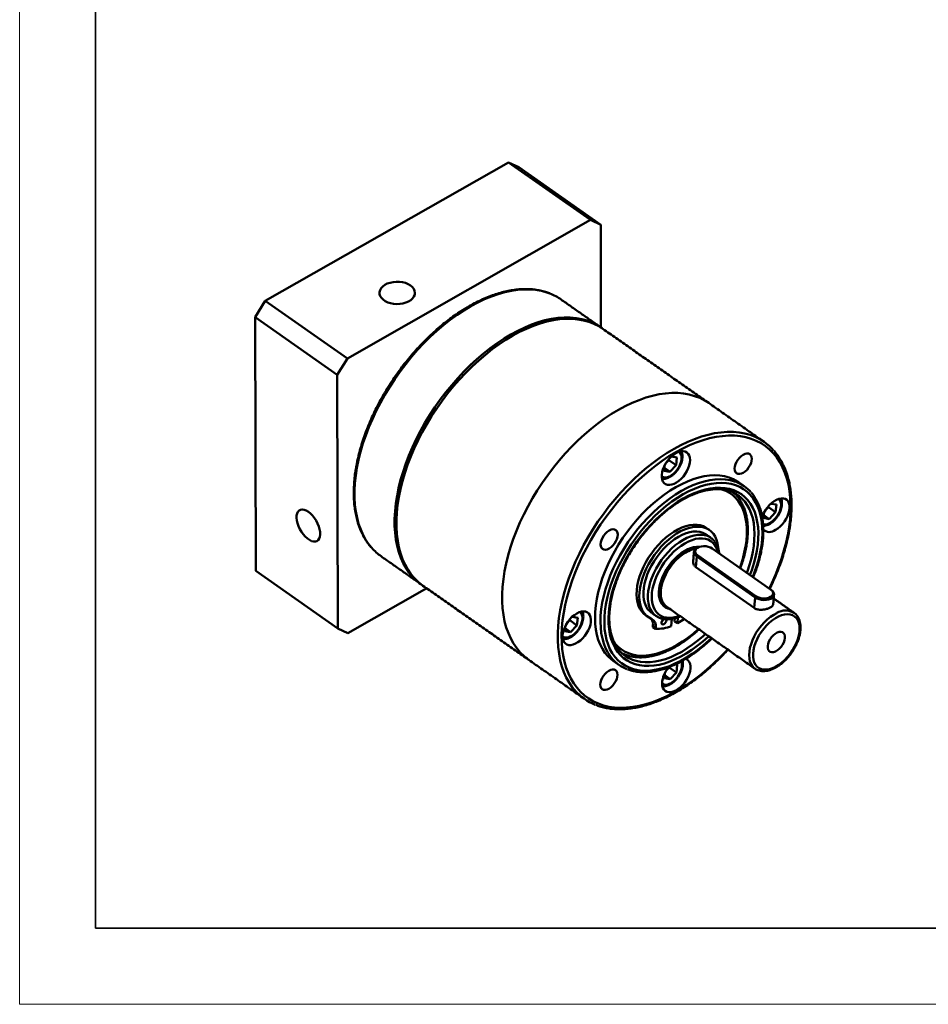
# Model space of a CAD drawing. Header units: millimetres. Extents: x 446 to 1941, y -1474 to 788.
# Tile 9 of 12: x 1053 to 1290, y -236 to 20. Entities that reach past the tile are written whole.
import ezdxf

# ---------------------------------------------------------------- set-up
doc = ezdxf.new("R2010")
doc.units = ezdxf.units.MM
doc.layers.add('ACAD0', color=7, linetype='Continuous', lineweight=0)
doc.layers.add('EB0', color=7, linetype='Continuous', lineweight=35)

# ---------------------------------------------------------------- blocks, each defined once
blk = doc.blocks.new('*X3')
at = {"layer": 'EB0', "color": 0, "linetype": 'Continuous', "lineweight": 18}
for p, q in [((-415.8, -294.03), (-415.8, 294.03)), ((415.8, -294.03), (-415.8, -294.03))]:
    blk.add_line(p, q, dxfattribs=at)
at = {"layer": 'EB0', "color": 0, "linetype": 'Continuous', "lineweight": 35}
for p, q in [((-396, 274.23), (-396, -274.23)), ((-396, -274.23), (396, -274.23))]:
    blk.add_line(p, q, dxfattribs=at)
blk = doc.blocks.new('*X29')
at = {"layer": 'ACAD0', "color": 7, "linetype": 'Continuous', "lineweight": 50}
for p, q in [((-69.12, 11.02), (-5.72, 47.09)), ((15.65, 32.1), (-5.72, 47.09)), ((-5.72, 47.09), (-3.07, 45.83)), ((-3.07, 45.83), (18.3, 30.85)), ((-47.74, -3.97), (15.65, 32.1)), ((18.3, 30.85), (15.65, 32.1)), ((18.3, 30.85), (18.36, 4.08)), ((-71.76, 6.76), (-69.12, 11.02)), ((-69.12, 11.02), (-47.74, -3.97)), ((-50.38, -8.23), (-71.76, 6.76)), ((-71.62, -59.35), (-71.76, 6.76)), ((-47.74, -3.97), (-50.38, -8.23)), ((-50.25, -74.33), (-50.38, -8.23)), ((36.05, -30.49), (35.28, -31.29)), ((36.07, -30.21), (36.05, -30.49)), ((36.05, -30.49), (37.95, -31.82)), ((36.7, -29.56), (38.13, -29.82)), ((38.13, -29.82), (37.95, -31.82)), ((34.79, -33.29), (34.91, -31.94)), ((36.28, -33.55), (34.79, -33.29)), ((34.86, -32.55), (36.28, -33.55)), ((37.95, -31.82), (36.28, -33.55)), ((61.99, -42.75), (61.22, -43.55)), ((62.01, -42.48), (61.99, -42.75)), ((61.99, -42.75), (63.89, -44.08)), ((62.64, -41.83), (64.07, -42.08)), ((64.07, -42.08), (63.89, -44.08)), ((60.74, -45.55), (60.85, -44.2)), ((62.22, -45.82), (60.74, -45.55)), ((60.8, -44.82), (62.22, -45.82)), ((63.89, -44.08), (62.22, -45.82)), ((62.55, -64.16), (47.35, -53.5)), ((43.09, -58.34), (43.33, -55.59)), ((43.33, -55.59), (43.56, -55.27)), ((58.53, -66.25), (43.33, -55.59)), ((43.56, -55.27), (58.76, -65.92)), ((58.29, -69), (43.09, -58.34)), ((-71.62, -59.35), (-50.25, -74.33)), ((-27.03, -63.88), (-47.6, -75.59)), ((58.29, -69), (58.53, -66.25)), ((58.76, -65.92), (58.53, -66.25)), ((62.55, -64.16), (62.74, -64.29)), ((35.26, -68.5), (35.45, -68.65)), ((10.87, -71.28), (12.29, -71.54)), ((12.29, -71.54), (12.11, -73.54)), ((32.83, -71.14), (32.7, -71.06)), ((37.55, -72.48), (37.63, -71.66)), ((38.27, -72.98), (38.4, -71.41)), ((-50.25, -74.33), (-47.6, -75.59)), ((8.96, -75.01), (9.08, -73.66)), ((9.02, -74.28), (10.45, -75.27)), ((10.21, -72.21), (9.44, -73.01)), ((10.24, -71.93), (10.21, -72.21)), ((10.21, -72.21), (12.11, -73.54)), ((12.11, -73.54), (10.45, -75.27)), ((31.88, -73.96), (31.91, -73.57)), ((32.59, -74.46), (31.88, -73.96)), ((32.62, -74.07), (31.91, -73.57)), ((32.59, -74.46), (32.62, -74.07)), ((36.86, -71.83), (36.69, -73.72)), ((38.27, -72.98), (37.55, -72.48)), ((10.45, -75.27), (8.96, -75.01)), ((36.16, -84.47), (35.39, -85.28)), ((36.17, -84.36), (36.16, -84.47)), ((36.16, -84.47), (38.06, -85.81)), ((37.69, -83.71), (38.23, -83.8)), ((38.23, -83.8), (38.06, -85.81)), ((34.9, -87.28), (35.02, -85.93)), ((34.97, -86.54), (36.39, -87.54)), ((38.06, -85.81), (36.39, -87.54)), ((58.49, -84.8), (58.43, -84.76)), ((36.39, -87.54), (34.9, -87.28))]:
    blk.add_line(p, q, dxfattribs=at)
for points in [[(-31.31, 15.04), (-31.91, 15.39), (-32.61, 15.67), (-33.38, 15.87), (-34.18, 15.98), (-35.01, 15.99), (-35.83, 15.91), (-36.61, 15.74), (-37.34, 15.49), (-37.98, 15.16), (-38.51, 14.76), (-38.93, 14.3), (-39.21, 13.81), (-39.34, 13.3), (-39.33, 12.77), (-39.17, 12.26), (-38.87, 11.77), (-38.44, 11.33), (-37.88, 10.94), (-37.23, 10.62), (-36.49, 10.38), (-35.7, 10.23), (-34.88, 10.17), (-34.05, 10.2), (-33.25, 10.32), (-32.49, 10.54), (-31.81, 10.83), (-31.22, 11.2), (-30.74, 11.63), (-30.39, 12.1), (-30.18, 12.61), (-30.12, 13.13), (-30.21, 13.65), (-30.44, 14.15), (-30.81, 14.62), (-31.31, 15.04)], [(-15.56, 9.6), (-13.76, 10.57), (-11.97, 11.42), (-10.19, 12.16), (-8.42, 12.77), (-6.69, 13.27), (-4.98, 13.64), (-3.31, 13.88), (-1.68, 14), (-0.1, 13.99), (1.42, 13.85), (2.89, 13.59), (4.29, 13.2), (5.06, 12.92)], [(-41.38, -53.35), (-42.07, -52.51), (-42.9, -51.3), (-43.63, -50), (-44.26, -48.59), (-44.79, -47.1), (-45.21, -45.51), (-45.54, -43.85), (-45.75, -42.1), (-45.86, -40.29), (-45.87, -38.41), (-45.76, -36.48), (-45.55, -34.49), (-45.24, -32.46), (-44.82, -30.4), (-44.3, -28.3), (-43.67, -26.19), (-42.95, -24.06), (-42.13, -21.92), (-41.22, -19.78), (-40.22, -17.65), (-39.13, -15.54), (-37.96, -13.45), (-36.7, -11.39), (-35.38, -9.36), (-33.98, -7.39), (-32.52, -5.46), (-31, -3.59), (-29.43, -1.79), (-27.8, -0.05), (-26.14, 1.6), (-24.43, 3.17), (-22.7, 4.65), (-20.93, 6.04), (-19.15, 7.33), (-17.36, 8.52), (-15.56, 9.6)], [(18.88, 3.71), (17.8, 4.4), (16.54, 5.03), (15.21, 5.54), (13.81, 5.93), (12.35, 6.19), (10.82, 6.33), (9.24, 6.34), (7.62, 6.22), (5.95, 5.98), (4.24, 5.61), (2.5, 5.11), (0.74, 4.5), (-1.04, 3.76), (-2.84, 2.91), (-4.64, 1.94), (-6.44, 0.86), (-8.23, -0.33), (-10.01, -1.62), (-11.77, -3.01), (-13.51, -4.49), (-15.21, -6.06), (-16.88, -7.71), (-18.5, -9.45), (-20.08, -11.25), (-21.6, -13.12), (-23.06, -15.05), (-24.45, -17.02), (-25.78, -19.05), (-27.03, -21.11), (-28.2, -23.2), (-29.29, -25.31), (-30.3, -27.44), (-31.21, -29.58), (-32.03, -31.72), (-32.75, -33.85), (-33.37, -35.96), (-33.89, -38.06), (-34.31, -40.12), (-34.63, -42.15), (-34.84, -44.14), (-34.94, -46.07), (-34.94, -47.95), (-34.83, -49.76), (-34.61, -51.51), (-34.29, -53.17), (-33.86, -54.76), (-33.33, -56.25), (-32.7, -57.66), (-31.97, -58.96), (-31.15, -60.17), (-30.23, -61.26), (-29.22, -62.25), (-28.12, -63.12), (-28.03, -63.19)], [(-5.11, 2.27), (-3.31, 3.24), (-1.52, 4.09), (0.26, 4.83), (2.03, 5.45), (3.76, 5.94), (5.47, 6.31), (7.14, 6.55), (8.77, 6.67), (10.35, 6.66), (11.87, 6.52), (13.34, 6.26), (14.74, 5.87), (15.51, 5.59)], [(-30.93, -60.68), (-31.62, -59.83), (-32.45, -58.63), (-33.18, -57.32), (-33.81, -55.92), (-34.34, -54.42), (-34.76, -52.84), (-35.09, -51.17), (-35.3, -49.43), (-35.41, -47.62), (-35.42, -45.74), (-35.31, -43.81), (-35.1, -41.82), (-34.79, -39.79), (-34.37, -37.73), (-33.85, -35.63), (-33.22, -33.51), (-32.5, -31.38), (-31.68, -29.25), (-30.77, -27.11), (-29.77, -24.98), (-28.68, -22.86), (-27.51, -20.77), (-26.25, -18.71), (-24.93, -16.69), (-23.53, -14.71), (-22.07, -12.79), (-20.55, -10.92), (-18.98, -9.11), (-17.35, -7.38), (-15.69, -5.73), (-13.98, -4.16), (-12.25, -2.67), (-10.48, -1.28), (-8.7, 0.01), (-6.91, 1.19), (-5.11, 2.27)], [(46.43, -15.6), (45.35, -14.92), (44.09, -14.29), (42.76, -13.78), (41.36, -13.39), (39.89, -13.13), (38.37, -12.99), (36.79, -12.98), (35.16, -13.1), (33.49, -13.34), (31.79, -13.71), (30.05, -14.2), (28.29, -14.82), (26.51, -15.55), (24.71, -16.41), (22.91, -17.38), (21.11, -18.46), (19.32, -19.64), (17.54, -20.93), (15.78, -22.32), (14.04, -23.8), (12.34, -25.38), (10.67, -27.03), (9.05, -28.76), (7.47, -30.57), (5.95, -32.44), (4.49, -34.36), (3.1, -36.34), (1.77, -38.36), (0.52, -40.42), (-0.65, -42.51), (-1.74, -44.63), (-2.75, -46.76), (-3.66, -48.89), (-4.48, -51.03), (-5.2, -53.16), (-5.82, -55.28), (-6.35, -57.37), (-6.76, -59.44), (-7.08, -61.47), (-7.29, -63.45), (-7.39, -65.39), (-7.39, -67.27), (-7.28, -69.08), (-7.06, -70.82), (-6.74, -72.49), (-6.31, -74.07), (-5.78, -75.57), (-5.15, -76.97), (-4.42, -78.28), (-3.6, -79.48), (-2.68, -80.58), (-1.67, -81.56), (-0.57, -82.43), (-0.48, -82.5)], [(46.43, -15.6), (45.35, -14.92), (44.09, -14.29), (42.76, -13.78), (41.36, -13.39), (39.89, -13.13), (38.37, -12.99), (36.79, -12.98), (35.16, -13.1), (33.49, -13.34), (31.79, -13.71), (30.05, -14.2), (28.29, -14.82), (26.51, -15.55), (24.71, -16.41), (22.91, -17.38)], [(22.91, -17.38), (21.11, -18.46), (19.32, -19.64), (17.54, -20.93), (15.78, -22.32), (14.04, -23.8), (12.34, -25.38), (10.67, -27.03), (9.05, -28.76), (7.47, -30.57), (5.95, -32.44), (4.49, -34.36), (3.1, -36.34), (1.77, -38.36), (0.52, -40.42), (-0.65, -42.51), (-1.74, -44.63), (-2.75, -46.76), (-3.66, -48.89), (-4.48, -51.03), (-5.2, -53.16), (-5.82, -55.28), (-6.35, -57.37), (-6.76, -59.44), (-7.08, -61.47), (-7.29, -63.45), (-7.39, -65.39), (-7.39, -67.27), (-7.28, -69.08), (-7.06, -70.82), (-6.74, -72.49), (-6.31, -74.07), (-5.78, -75.57), (-5.15, -76.97), (-4.42, -78.28), (-3.6, -79.48), (-2.68, -80.58), (-1.67, -81.56), (-0.57, -82.43), (-0.48, -82.5)], [(57.9, -24.17), (57.25, -23.93), (55.85, -23.55), (54.38, -23.28), (52.86, -23.15), (51.28, -23.14), (49.65, -23.26), (47.98, -23.5), (46.28, -23.87), (44.54, -24.36), (42.78, -24.98), (40.99, -25.71), (39.2, -26.57), (37.4, -27.53)], [(62.21, -63.92), (62.88, -62.52), (63.82, -60.4), (64.66, -58.28), (65.41, -56.16), (66.06, -54.06), (66.61, -51.97), (67.05, -49.91), (67.4, -47.89), (67.63, -45.91), (67.76, -43.98), (67.78, -42.1), (67.7, -40.28), (67.51, -38.54), (67.21, -36.87), (66.81, -35.28), (66.31, -33.78), (65.7, -32.36), (65, -31.05), (64.2, -29.84), (63.3, -28.74), (62.31, -27.74), (61.24, -26.86), (60.08, -26.1), (58.84, -25.45), (57.53, -24.93), (56.15, -24.53), (54.7, -24.26), (53.2, -24.11), (51.63, -24.09), (50.02, -24.2), (48.37, -24.44), (46.68, -24.8), (44.96, -25.28), (43.21, -25.89), (41.44, -26.61), (39.66, -27.46), (37.88, -28.42)], [(37.4, -27.53), (35.6, -28.61), (33.81, -29.8), (32.03, -31.09), (30.27, -32.48), (28.53, -33.96), (26.83, -35.53), (25.16, -37.19), (23.54, -38.92), (21.96, -40.72), (20.44, -42.59), (18.98, -44.52), (17.58, -46.5), (16.26, -48.52), (15.01, -50.58), (13.83, -52.67), (12.74, -54.79), (11.74, -56.92), (10.83, -59.05), (10.01, -61.19), (9.29, -63.32), (8.66, -65.44), (8.14, -67.53), (7.72, -69.6), (7.41, -71.63), (7.2, -73.61), (7.1, -75.55), (7.1, -77.42), (7.21, -79.24), (7.43, -80.98), (7.75, -82.65), (8.18, -84.23), (8.7, -85.73), (9.33, -87.13), (10.06, -88.44), (10.89, -89.64), (11.47, -90.36)], [(41.58, -30.45), (41.53, -29.82), (41.37, -29.28), (41.11, -28.83), (40.76, -28.49), (40.32, -28.27), (39.82, -28.16), (39.26, -28.19), (38.66, -28.34), (38.03, -28.61), (37.41, -28.99), (36.79, -29.48), (36.21, -30.05), (35.68, -30.7), (35.21, -31.4), (34.82, -32.13), (34.51, -32.88), (34.3, -33.61), (34.2, -34.32), (34.2, -34.97), (34.31, -35.56), (34.52, -36.06), (34.82, -36.45), (35.22, -36.74), (35.69, -36.9), (36.23, -36.94), (36.81, -36.85), (37.42, -36.64), (38.05, -36.31), (38.67, -35.88), (39.27, -35.34), (39.83, -34.73), (40.33, -34.05), (40.77, -33.34), (41.12, -32.59), (41.37, -31.85), (41.53, -31.13), (41.58, -30.45)], [(37.88, -28.42), (36.09, -29.49), (34.31, -30.67), (32.55, -31.95), (30.8, -33.33), (29.08, -34.81), (27.39, -36.37), (25.74, -38.02), (24.13, -39.74), (22.57, -41.53), (21.07, -43.39), (19.63, -45.31), (18.25, -47.28), (16.95, -49.29), (15.71, -51.34), (14.56, -53.41), (13.49, -55.51), (12.51, -57.63), (11.62, -59.75), (10.83, -61.87), (10.13, -63.98), (9.53, -66.08), (9.03, -68.15), (8.64, -70.19), (8.35, -72.19), (8.17, -74.15), (8.09, -76.06), (8.12, -77.91), (8.26, -79.69), (8.5, -81.4), (8.85, -83.03), (9.3, -84.57), (9.86, -86.03), (10.51, -87.39), (11.27, -88.66), (12.12, -89.81), (13.06, -90.86), (14.09, -91.8), (15.21, -92.62), (16.4, -93.33), (17.68, -93.91), (19.03, -94.37), (20.44, -94.71), (21.92, -94.92), (23.46, -95), (25.04, -94.96), (26.68, -94.79), (28.35, -94.49), (30.06, -94.07), (31.79, -93.52), (33.55, -92.85), (35.32, -92.07), (37.11, -91.16), (38.89, -90.15), (40.68, -89.02), (42.45, -87.79), (44.2, -86.46), (45.94, -85.03), (47.64, -83.51), (49.32, -81.91), (50.95, -80.22), (51.34, -79.79)], [(36.18, -34.73), (36.75, -34.41), (37.31, -33.97), (37.83, -33.45), (38.31, -32.85), (38.71, -32.2), (39.02, -31.52), (39.24, -30.85), (39.35, -30.2), (39.35, -29.61), (39.24, -29.09), (39.02, -28.67), (38.7, -28.35), (38.67, -28.33)], [(55.44, -29.07), (54.94, -29.41), (54.46, -29.86), (54.04, -30.38), (53.68, -30.95), (53.42, -31.55), (53.25, -32.13), (53.2, -32.69), (53.25, -33.18), (53.42, -33.58), (53.69, -33.87), (54.05, -34.04), (54.47, -34.07), (54.95, -33.98), (55.45, -33.75), (55.95, -33.41), (56.42, -32.97), (56.85, -32.44), (57.2, -31.87), (57.47, -31.28), (57.63, -30.69), (57.69, -30.13), (57.63, -29.64), (57.46, -29.24), (57.19, -28.95), (56.84, -28.78), (56.41, -28.75), (55.94, -28.84), (55.44, -29.07)], [(54.25, -36.28), (53.88, -36.03), (52.85, -35.46), (51.74, -35.02), (50.57, -34.7), (49.33, -34.51), (48.03, -34.44), (46.68, -34.51), (45.28, -34.7), (43.85, -35.01), (42.39, -35.46), (40.9, -36.02), (39.4, -36.71), (37.89, -37.51)], [(53.6, -36.17), (53.17, -36.02), (51.99, -35.7), (50.75, -35.51), (49.45, -35.44), (48.1, -35.5), (46.71, -35.7), (45.28, -36.01), (43.81, -36.46), (42.33, -37.02), (40.83, -37.71), (39.32, -38.51)], [(37.89, -37.51), (36.39, -38.42), (34.89, -39.44), (33.4, -40.57), (31.94, -41.79), (30.51, -43.1), (29.12, -44.49), (27.77, -45.97), (26.48, -47.51), (25.24, -49.11), (24.07, -50.76), (22.96, -52.46), (21.94, -54.2), (20.99, -55.96), (20.14, -57.74), (19.37, -59.54), (18.7, -61.33), (18.12, -63.11), (17.65, -64.87), (17.28, -66.61), (17.01, -68.31), (16.86, -69.96), (16.81, -71.57), (16.86, -73.11), (17.03, -74.58), (17.3, -75.98), (17.67, -77.29), (18.15, -78.51), (18.73, -79.63), (19.41, -80.66), (20.18, -81.57), (21.05, -82.37), (21.62, -82.81)], [(57.93, -60.92), (58.4, -59.7), (59, -57.94), (59.49, -56.19), (59.89, -54.47), (60.18, -52.79), (60.36, -51.14), (60.44, -49.54), (60.41, -48.01), (60.27, -46.54), (60.03, -45.15), (59.68, -43.83), (59.23, -42.61), (58.67, -41.48), (58.02, -40.46), (57.28, -39.54), (56.44, -38.73), (55.51, -38.03), (54.51, -37.46), (53.43, -37.01), (52.27, -36.68), (51.06, -36.48), (49.78, -36.4), (48.45, -36.46), (47.08, -36.64), (45.67, -36.94), (44.23, -37.37), (42.76, -37.93), (41.28, -38.6), (39.8, -39.39)], [(57.2, -60.41), (57.66, -59.15), (58.21, -57.45), (58.65, -55.76), (58.99, -54.1), (59.23, -52.48), (59.36, -50.9), (59.38, -49.38), (59.3, -47.92), (59.11, -46.53), (58.82, -45.23), (58.42, -44), (57.92, -42.87), (57.32, -41.84), (56.62, -40.91), (55.84, -40.09), (54.97, -39.38), (54.01, -38.79), (52.98, -38.32), (51.87, -37.98), (50.7, -37.75), (49.47, -37.66), (48.19, -37.69), (46.86, -37.85), (45.5, -38.14), (44.1, -38.55), (42.68, -39.08), (41.24, -39.73), (39.8, -40.49)], [(54.53, -58.54), (54.79, -57.81), (55.31, -56.17), (55.72, -54.54), (56.04, -52.94), (56.25, -51.38), (56.36, -49.87), (56.36, -48.41), (56.26, -47.02), (56.05, -45.69), (55.74, -44.45), (55.33, -43.29), (54.82, -42.23), (54.21, -41.26), (53.5, -40.4), (52.71, -39.65), (51.83, -39.02), (50.88, -38.5), (49.85, -38.1), (49.6, -38.03)], [(39.32, -38.51), (37.81, -39.42), (36.31, -40.44), (34.83, -41.57), (33.37, -42.79), (31.94, -44.1), (30.54, -45.49), (29.2, -46.96), (27.9, -48.51), (26.66, -50.11), (25.49, -51.76), (24.39, -53.46), (23.36, -55.2), (22.42, -56.96), (21.56, -58.74), (20.79, -60.53), (20.12, -62.33), (19.55, -64.11), (19.07, -65.87), (18.7, -67.61), (18.44, -69.31), (18.28, -70.96), (18.23, -72.57), (18.29, -74.11), (18.45, -75.58), (18.72, -76.98), (19.1, -78.29), (19.58, -79.51), (20.16, -80.63), (20.84, -81.66), (21.29, -82.22)], [(39.8, -39.39), (38.31, -40.29), (36.83, -41.3), (35.37, -42.41), (33.93, -43.62), (32.52, -44.92), (31.15, -46.3), (29.82, -47.76), (28.55, -49.28), (27.33, -50.87), (26.19, -52.5), (25.11, -54.19), (24.11, -55.9), (23.19, -57.64), (22.35, -59.4), (21.61, -61.17), (20.97, -62.93), (20.42, -64.69), (19.97, -66.42), (19.63, -68.13), (19.39, -69.8), (19.26, -71.42), (19.24, -72.98), (19.32, -74.49), (19.51, -75.92), (19.81, -77.27), (20.21, -78.54), (20.71, -79.72), (21.32, -80.8), (22.02, -81.77), (22.81, -82.64), (23.69, -83.39), (24.65, -84.02), (25.7, -84.54), (26.82, -84.93), (28, -85.19), (29.25, -85.33), (30.55, -85.34), (31.91, -85.22), (33.3, -84.98), (34.73, -84.61), (36.18, -84.12), (37.65, -83.5), (39.14, -82.77), (40.62, -81.92), (42.11, -80.97), (43.58, -79.91), (45.03, -78.75), (46.46, -77.49), (47.15, -76.85)], [(39.8, -40.49), (38.35, -41.37), (36.92, -42.35), (35.5, -43.44), (34.1, -44.62), (32.74, -45.89), (31.41, -47.24), (30.13, -48.66), (28.91, -50.15), (27.74, -51.7), (26.64, -53.31), (25.61, -54.95), (24.66, -56.62), (23.79, -58.32), (23.01, -60.03), (22.32, -61.75), (21.73, -63.46), (21.23, -65.15), (20.84, -66.83), (20.55, -68.47), (20.37, -70.07), (20.29, -71.62), (20.32, -73.11), (20.46, -74.53), (20.7, -75.88), (21.05, -77.15), (21.5, -78.33), (22.05, -79.41), (22.69, -80.4), (23.43, -81.27), (24.26, -82.03), (25.18, -82.68), (26.17, -83.21), (27.24, -83.62), (28.38, -83.9), (29.58, -84.06), (30.84, -84.09), (32.14, -84), (33.49, -83.77), (34.88, -83.43), (36.29, -82.96), (37.72, -82.37), (39.16, -81.66), (40.6, -80.84), (42.04, -79.9), (43.47, -78.87), (44.88, -77.74), (46.26, -76.51), (46.43, -76.35)], [(53.02, -38.99), (53.36, -39.32), (53.54, -39.51)], [(56.36, -59.82), (56.52, -59.4), (57.08, -57.72), (57.55, -56.05), (57.91, -54.41), (58.18, -52.8), (58.33, -51.24), (58.38, -49.72), (58.33, -48.27), (58.16, -46.89), (57.9, -45.58), (57.53, -44.36), (57.05, -43.23), (56.48, -42.19), (55.82, -41.26), (55.46, -40.85)], [(63.83, -48.67), (64.46, -48.26), (65.07, -47.75), (65.64, -47.16), (66.16, -46.5), (66.61, -45.79), (66.98, -45.05), (67.26, -44.3), (67.44, -43.57), (67.52, -42.88), (67.49, -42.24), (67.36, -41.68), (67.13, -41.2), (66.8, -40.83), (66.38, -40.58), (65.89, -40.44), (65.34, -40.44), (64.75, -40.55), (64.13, -40.8), (63.5, -41.15), (62.89, -41.62), (62.3, -42.17), (61.75, -42.8), (61.26, -43.49), (60.85, -44.22), (60.52, -44.96), (60.36, -45.42)], [(62.12, -47), (62.69, -46.67), (63.25, -46.24), (63.78, -45.71), (64.25, -45.11), (64.65, -44.46), (64.97, -43.79), (65.18, -43.12), (65.29, -42.47), (65.29, -41.88), (65.18, -41.36), (64.96, -40.93), (64.64, -40.62), (64.61, -40.6)], [(-57.9, -43.94), (-58.45, -43.61), (-58.98, -43.41), (-59.48, -43.34), (-59.93, -43.4), (-60.31, -43.6), (-60.61, -43.92), (-60.83, -44.36), (-60.95, -44.9), (-60.98, -45.52), (-60.9, -46.21), (-60.73, -46.94), (-60.46, -47.69), (-60.12, -48.43), (-59.7, -49.15), (-59.23, -49.81), (-58.71, -50.4), (-58.16, -50.89), (-57.61, -51.28), (-57.06, -51.55), (-56.55, -51.69), (-56.07, -51.69), (-55.66, -51.56), (-55.31, -51.3), (-55.05, -50.92), (-54.88, -50.43), (-54.81, -49.84), (-54.83, -49.19), (-54.96, -48.47), (-55.18, -47.73), (-55.48, -46.98), (-55.87, -46.25), (-56.31, -45.56), (-56.81, -44.93), (-57.35, -44.38), (-57.9, -43.94)], [(20.49, -48.82), (19.99, -49.16), (19.51, -49.61), (19.09, -50.13), (18.73, -50.7), (18.46, -51.3), (18.3, -51.89), (18.24, -52.44), (18.3, -52.93), (18.47, -53.33), (18.74, -53.62), (19.09, -53.79), (19.52, -53.82), (19.99, -53.73), (20.49, -53.5), (20.99, -53.16), (21.47, -52.72), (21.89, -52.19), (22.25, -51.62), (22.52, -51.03), (22.68, -50.44), (22.74, -49.88), (22.68, -49.39), (22.51, -48.99), (22.24, -48.7), (21.89, -48.53), (21.46, -48.5), (20.99, -48.59), (20.49, -48.82)], [(29.98, -70.89), (29.54, -70.53), (28.98, -69.93), (28.51, -69.22), (28.14, -68.41), (27.87, -67.51), (27.7, -66.53), (27.64, -65.47), (27.68, -64.36), (27.83, -63.19), (28.08, -61.99), (28.44, -60.76), (28.89, -59.52), (29.44, -58.28), (30.08, -57.05), (30.79, -55.85), (31.58, -54.69), (32.43, -53.57), (33.35, -52.52), (34.3, -51.54), (35.3, -50.64), (36.32, -49.84), (37.36, -49.13), (38.41, -48.53), (39.45, -48.05), (40.48, -47.68), (41.48, -47.44), (42.44, -47.32), (43.35, -47.33), (44.22, -47.46), (45.01, -47.72), (45.73, -48.1), (45.89, -48.2)], [(31.63, -71.89), (30.9, -71.52), (30.25, -71.03), (29.69, -70.43), (29.22, -69.72), (28.85, -68.91), (28.58, -68.01), (28.41, -67.03), (28.35, -65.97), (28.39, -64.86), (28.54, -63.69), (28.8, -62.49), (29.15, -61.26), (29.61, -60.02), (30.15, -58.78), (30.79, -57.55), (31.5, -56.35), (32.29, -55.19), (33.15, -54.07), (34.06, -53.02), (35.02, -52.04), (36.01, -51.14), (37.04, -50.34), (38.08, -49.63), (39.12, -49.03), (40.16, -48.55), (41.19, -48.18), (42.19, -47.94), (43.15, -47.82), (44.07, -47.83), (44.93, -47.96), (45.72, -48.22), (46.45, -48.59), (47.09, -49.09), (47.65, -49.7), (48.11, -50.42), (48.47, -51.23), (48.74, -52.14), (48.9, -53.13), (48.92, -53.37)], [(39.54, -49.93), (38.54, -50.45), (37.54, -51.09), (36.56, -51.83), (35.6, -52.67), (34.67, -53.59), (33.79, -54.59), (32.97, -55.65), (32.21, -56.76), (31.53, -57.92), (30.94, -59.09), (30.43, -60.28), (30.02, -61.47), (29.71, -62.64), (29.51, -63.77), (29.41, -64.87), (29.42, -65.91), (29.54, -66.88), (29.77, -67.77), (30.1, -68.57), (30.53, -69.27), (31.06, -69.86), (31.51, -70.22)], [(32.7, -71.06), (32.25, -70.69), (31.72, -70.1), (31.29, -69.4), (30.96, -68.6), (30.73, -67.71), (30.61, -66.74), (30.6, -65.7), (30.7, -64.61), (30.9, -63.47), (31.21, -62.3), (31.62, -61.11), (32.13, -59.93), (32.72, -58.75), (33.4, -57.6), (34.16, -56.48), (34.98, -55.42), (35.86, -54.42), (36.78, -53.5), (37.74, -52.66), (38.73, -51.92), (39.73, -51.29), (40.73, -50.76)], [(45.79, -49.86), (45.63, -49.76), (44.93, -49.4), (44.16, -49.17), (43.32, -49.07), (42.43, -49.09), (41.5, -49.25), (40.53, -49.53), (39.54, -49.93)], [(40.73, -50.76), (41.72, -50.36), (42.69, -50.08), (43.62, -49.93), (44.51, -49.9), (45.35, -50), (46.12, -50.23), (46.81, -50.59), (46.96, -50.69)], [(48.86, -54.56), (48.73, -54.08), (48.43, -53.3), (48.04, -52.61), (47.55, -52.03), (46.97, -51.56), (46.31, -51.2), (45.57, -50.97), (44.78, -50.86), (43.93, -50.88), (43.03, -51.02), (42.1, -51.29), (41.15, -51.68)], [(41.15, -51.68), (40.19, -52.18), (39.24, -52.79), (38.29, -53.5), (37.37, -54.31), (36.49, -55.2), (35.65, -56.17), (34.87, -57.19), (34.15, -58.27), (33.51, -59.38), (32.95, -60.51), (32.48, -61.65), (32.11, -62.79), (31.83, -63.9), (31.66, -64.99), (31.6, -66.02), (31.64, -67), (31.78, -67.91), (32.03, -68.74), (32.38, -69.48), (32.82, -70.11), (33.36, -70.64), (33.98, -71.05), (34.68, -71.35), (35.44, -71.52), (36.27, -71.56), (37.14, -71.48), (38.06, -71.28), (38.83, -71.02)], [(36.41, -69.32), (35.76, -69.16), (35.15, -68.86), (34.62, -68.45), (34.19, -67.92), (33.85, -67.29), (33.61, -66.56), (33.47, -65.74), (33.45, -64.86), (33.53, -63.91), (33.72, -62.93), (34.02, -61.92), (34.41, -60.89), (34.9, -59.87), (35.47, -58.87), (36.12, -57.91), (36.83, -57), (37.6, -56.16), (38.41, -55.4), (39.25, -54.73), (40.11, -54.16), (40.98, -53.7)], [(43.33, -55.59), (42.96, -55.27), (42.71, -54.92), (42.6, -54.55), (42.64, -54.18), (42.81, -53.84), (43.11, -53.53), (43.53, -53.28), (43.53, -53.28)], [(47.35, -53.5), (46.88, -53.24), (46.34, -53.05), (45.74, -52.93), (45.12, -52.9), (44.53, -52.95), (43.98, -53.09), (43.53, -53.3), (43.18, -53.58), (42.97, -53.9), (42.9, -54.25), (42.98, -54.61), (43.21, -54.95), (43.56, -55.27)], [(41.19, -54.15), (40.34, -54.6), (39.5, -55.17), (38.67, -55.83), (37.88, -56.58), (37.13, -57.42), (36.44, -58.32), (35.81, -59.27), (35.26, -60.25), (34.8, -61.25), (34.43, -62.26), (34.16, -63.24), (34, -64.2), (33.95, -65.12), (34, -65.97), (34.16, -66.74), (34.43, -67.43), (34.79, -68.02), (35.26, -68.5), (35.26, -68.5)], [(62.74, -64.29), (63.11, -64.61), (63.35, -64.97), (63.46, -65.34), (63.43, -65.7), (63.26, -66.05), (62.95, -66.35), (62.53, -66.6), (62.02, -66.79), (61.43, -66.9), (60.81, -66.92), (60.17, -66.87), (59.56, -66.73), (59.01, -66.52), (58.53, -66.25)], [(58.76, -65.92), (59.23, -66.18), (59.77, -66.38), (60.37, -66.5), (60.99, -66.53), (61.58, -66.47), (62.12, -66.34), (62.58, -66.13), (62.92, -65.85), (63.14, -65.53), (63.2, -65.18), (63.12, -64.82), (62.9, -64.47), (62.55, -64.16)], [(12.04, -70.42), (11.42, -70.83), (10.81, -71.34), (10.24, -71.93), (9.72, -72.59), (9.27, -73.3), (8.9, -74.04), (8.62, -74.79), (8.43, -75.52), (8.35, -76.21), (8.38, -76.85), (8.52, -77.41), (8.75, -77.89), (9.08, -78.26), (9.5, -78.51), (9.99, -78.65), (10.53, -78.65), (11.13, -78.53), (11.74, -78.29), (12.37, -77.94), (12.99, -77.47), (13.58, -76.92), (14.13, -76.29), (14.61, -75.6), (15.03, -74.87), (15.36, -74.13), (15.59, -73.39), (15.72, -72.67), (15.74, -72.01), (15.66, -71.4), (15.48, -70.88), (15.2, -70.46), (14.82, -70.14), (14.37, -69.95), (13.85, -69.88), (13.27, -69.93), (12.67, -70.12), (12.04, -70.42)], [(10.34, -76.45), (10.91, -76.13), (11.47, -75.69), (12, -75.17), (12.47, -74.57), (12.87, -73.92), (13.19, -73.24), (13.41, -72.57), (13.52, -71.93), (13.52, -71.33), (13.4, -70.81), (13.19, -70.39), (12.87, -70.07), (12.84, -70.05)], [(58.43, -84.76), (58.29, -84.65), (57.83, -84.17), (57.47, -83.58), (57.2, -82.9), (57.04, -82.12), (56.98, -81.27), (57.04, -80.36), (57.2, -79.4), (57.47, -78.41), (57.83, -77.4), (58.3, -76.4), (58.85, -75.42), (59.47, -74.47), (60.17, -73.57), (60.92, -72.74), (61.71, -71.98), (62.54, -71.32), (63.38, -70.76), (64.22, -70.31)], [(64.65, -71.22), (63.84, -71.65), (63.03, -72.2), (62.24, -72.84), (61.49, -73.58), (60.77, -74.39), (60.12, -75.27), (59.54, -76.19), (59.04, -77.14), (58.63, -78.1), (58.32, -79.06), (58.1, -80), (58, -80.9), (58, -81.74), (58.11, -82.52), (58.33, -83.21), (58.65, -83.81), (59.07, -84.3), (59.57, -84.68), (60.16, -84.93), (60.81, -85.06), (61.53, -85.06), (62.28, -84.93), (63.07, -84.68), (63.88, -84.3), (64.69, -83.81), (65.49, -83.22), (66.27, -82.52), (67, -81.75), (67.68, -80.9), (68.3, -80), (68.84, -79.06), (69.3, -78.1), (69.67, -77.14), (69.93, -76.19), (70.09, -75.27), (70.14, -74.4), (70.08, -73.58), (69.92, -72.85), (69.65, -72.2), (69.28, -71.65), (68.82, -71.22), (68.27, -70.9), (67.65, -70.71), (66.96, -70.64), (66.23, -70.71), (65.45, -70.9), (64.65, -71.22)], [(35.44, -72.19), (35.36, -72.49), (35.2, -72.79), (34.97, -73.04), (34.72, -73.21), (34.47, -73.28), (34.27, -73.22), (34.15, -73.05), (34.12, -72.8), (34.2, -72.5), (34.36, -72.2), (34.59, -71.94), (34.71, -71.85)], [(35.41, -71.92), (35.41, -71.93), (35.44, -72.19)], [(21.68, -77.84), (22.01, -78.27), (22.76, -79.07), (23.59, -79.77), (24.51, -80.35), (25.5, -80.8), (26.57, -81.14), (27.7, -81.36), (28.89, -81.44), (30.13, -81.41), (31.42, -81.24), (32.74, -80.96), (34.09, -80.55), (35.47, -80.02), (36.86, -79.37), (38.25, -78.61), (39.64, -77.74), (41.03, -76.77), (42.39, -75.7), (43.73, -74.53), (43.78, -74.49)], [(26.54, -82.48), (27.54, -82.8), (28.68, -83.03), (29.89, -83.13), (31.15, -83.11), (32.45, -82.96), (33.79, -82.68), (35.17, -82.29), (36.57, -81.77), (37.98, -81.13), (39.4, -80.38), (40.82, -79.51), (42.24, -78.54), (43.63, -77.47), (45.01, -76.31), (45.6, -75.76)], [(64.28, -75.41), (63.78, -75.7), (63.29, -76.1), (62.84, -76.59), (62.45, -77.14), (62.14, -77.73), (61.93, -78.33), (61.83, -78.9), (61.84, -79.42), (61.96, -79.86), (62.18, -80.21), (62.5, -80.43), (62.9, -80.53), (63.35, -80.49), (63.85, -80.32), (64.35, -80.02), (64.84, -79.62), (65.29, -79.13), (65.68, -78.58), (65.98, -77.99), (66.19, -77.39), (66.3, -76.82), (66.29, -76.3), (66.17, -75.86), (65.95, -75.52), (65.63, -75.29), (65.23, -75.2), (64.77, -75.24), (64.28, -75.41)], [(24.34, -81.01), (24.18, -80.94), (23.75, -80.73)], [(34.29, -88.64), (34.35, -89.26), (34.51, -89.81), (34.77, -90.26), (35.12, -90.6), (35.55, -90.82), (36.06, -90.93), (36.62, -90.9), (37.22, -90.75), (37.84, -90.48), (38.47, -90.1), (39.08, -89.61), (39.66, -89.04), (40.2, -88.39), (40.67, -87.69), (41.06, -86.96), (41.36, -86.21), (41.57, -85.47), (41.68, -84.77), (41.68, -84.12), (41.57, -83.53), (41.36, -83.03), (41.05, -82.64), (40.66, -82.35), (40.39, -82.24)], [(36.29, -88.72), (36.86, -88.39), (37.41, -87.96), (37.94, -87.43), (38.41, -86.83), (38.82, -86.19), (39.13, -85.51), (39.35, -84.84), (39.46, -84.19), (39.46, -83.6), (39.35, -83.08), (39.27, -82.89)], [(20.43, -85.34), (19.93, -85.68), (19.46, -86.12), (19.03, -86.64), (18.68, -87.22), (18.41, -87.81), (18.24, -88.4), (18.19, -88.96), (18.25, -89.44), (18.41, -89.85), (18.68, -90.14), (19.04, -90.31), (19.46, -90.34), (19.94, -90.25), (20.44, -90.02), (20.94, -89.68), (21.41, -89.23), (21.84, -88.71), (22.19, -88.14), (22.46, -87.54), (22.62, -86.95), (22.68, -86.4), (22.62, -85.91), (22.46, -85.51), (22.19, -85.22), (21.83, -85.05), (21.4, -85.01), (20.93, -85.11), (20.43, -85.34)]]:
    blk.add_lwpolyline(points, dxfattribs=at)
for centre, radius, start, end in [((0, 0), 13.88, 55.0294, 68.6143), ((10.48, -7.27), 13.82, 53.7927, 68.6408), ((52.99, -37.07), 13.81, 41.3998, 69.142), ((32.57, -28.83), 3.66, 317.8021, 332.1256), ((35.18, -33.1), 1.91, 238.6285, 301.3901), ((50.16, -45.14), 9.6, 40.77, 69.009), ((49.08, -46.68), 8.64, 42.4496, 68.3712), ((58.51, -41.09), 3.66, 317.8019, 332.1258), ((61.05, -44.97), 2.29, 258.757, 297.9341), ((62.29, -46.74), 2.47, 227.2835, 308.5192), ((-30.99, -44.19), 13.85, 221.3858, 234.9122), ((43.63, -58.92), 5.86, 86.1596, 116.9766), ((44, -59.96), 6.45, 98.3739, 115.8401), ((-20.55, -51.53), 13.83, 221.3822, 236.1261), ((66.5, -73.92), 4.27, 59.5095, 122.1606), ((6.74, -70.55), 3.66, 317.802, 332.1255), ((29.54, -73.21), 2.4, 351.277, 34.6716), ((30.69, -73.64), 1.98, 347.4242, 61.6863), ((32.97, -64.84), 9.62, 267.7162, 292.72), ((33.31, -71.46), 1.43, 305.8612, 344.3645), ((29.66, -57.06), 18.1, 298.3867, 305.0564), ((9.35, -74.82), 1.91, 238.6291, 301.3895), ((29.65, -74.4), 8.65, 221.6334, 248.9604), ((28.56, -75.95), 9.61, 220.7857, 249.1665), ((41.38, -89.04), 7.1, 138.7707, 176.7715), ((32.68, -82.81), 3.66, 317.8021, 332.1256), ((35.29, -87.08), 1.91, 238.6293, 301.3893), ((21.94, -81.35), 13.81, 220.7344, 248.5475)]:
    blk.add_arc(centre, radius, start, end, dxfattribs=at)
for points, knots in [([(4.96, 12.97), (4.61, 13.1), (3.83, 13.39), (2.56, 13.72), (1.15, 13.96), (-0.31, 14.09), (-1.82, 14.1), (-3.38, 14), (-4.97, 13.79), (-6.6, 13.46), (-8.25, 13.02), (-9.92, 12.47), (-11.62, 11.81), (-13.32, 11.04), (-14.75, 10.31), (-15.62, 9.83), (-15.91, 9.67)], [0, 0, 0, 0, 39.90928, 88.789616, 137.785166, 186.907483, 236.154598, 285.51431, 334.968243, 384.495669, 434.076451, 483.692815, 533.330087, 582.97698, 632.623714, 658.187461, 658.187461, 658.187461, 658.187461]), ([(-15.91, 9.67), (-16.21, 9.49), (-17.08, 8.99), (-18.52, 8.08), (-20.21, 6.92), (-21.9, 5.66), (-23.56, 4.31), (-25.19, 2.88), (-26.79, 1.38), (-28.36, -0.2), (-29.89, -1.85), (-31.38, -3.55), (-32.81, -5.32), (-34.19, -7.14), (-35.51, -9.01), (-36.77, -10.91), (-37.97, -12.85), (-39.09, -14.82), (-40.14, -16.82), (-41.11, -18.82), (-42.01, -20.84), (-42.82, -22.87), (-43.54, -24.89), (-44.18, -26.9), (-44.73, -28.9), (-45.19, -30.88), (-45.55, -32.83), (-45.82, -34.75), (-45.99, -36.62), (-46.07, -38.46), (-46.05, -40.24), (-45.94, -41.97), (-45.72, -43.64), (-45.41, -45.24), (-45.01, -46.77), (-44.51, -48.22), (-43.92, -49.58), (-43.24, -50.86), (-42.46, -52.04), (-41.86, -52.85), (-41.5, -53.22), (-41.46, -53.27)], [0, 0, 0, 0, 75.925005, 220.005696, 364.063463, 508.087886, 652.079101, 796.039033, 939.970152, 1083.876201, 1227.760891, 1371.628482, 1515.483332, 1659.32993, 1803.172935, 1947.016598, 2090.864487, 2234.721025, 2378.590613, 2522.478187, 2666.388132, 2810.32487, 2954.292719, 3098.295512, 3242.336601, 3386.418347, 3530.541808, 3674.706132, 3818.907677, 3963.139004, 4107.387549, 4251.626583, 4395.825258, 4539.943183, 4683.929614, 4827.725061, 4971.265048, 5114.487919, 5257.345385, 5399.815467, 5420.353803, 5420.353803, 5420.353803, 5420.353803]), ([(62.32, -64), (62.56, -63.5), (63.14, -62.34), (63.95, -60.49), (64.77, -58.46), (65.49, -56.44), (66.13, -54.43), (66.68, -52.43), (67.14, -50.45), (67.51, -48.5), (67.78, -46.58), (67.96, -44.7), (68.04, -42.87), (68.02, -41.08), (67.9, -39.35), (67.69, -37.68), (67.39, -36.08), (66.98, -34.55), (66.48, -33.1), (65.89, -31.73), (65.21, -30.45), (64.44, -29.27), (63.84, -28.46), (63.47, -28.07), (63.42, -28.02)], [0, 0, 0, 0, 184.679552, 432.679961, 680.726312, 928.82622, 1176.986342, 1425.212044, 1673.507992, 1921.875691, 2170.313909, 2418.816481, 2667.370695, 2915.955207, 3164.524512, 3413.025372, 3661.388744, 3909.527518, 4157.33955, 4404.713525, 4651.543242, 4897.744628, 5143.278323, 5183.736238, 5183.736238, 5183.736238, 5183.736238]), ([(34.28, -35.36), (34.44, -35.37), (34.79, -35.4), (35.34, -35.3), (35.75, -35.16), (36.08, -35.01), (36.42, -34.83), (36.92, -34.5), (37.49, -34.02), (38.01, -33.47), (38.47, -32.86), (38.88, -32.2), (39.2, -31.52), (39.44, -30.82), (39.58, -30.13), (39.62, -29.46), (39.54, -28.86), (39.43, -28.44), (39.32, -28.27), (39.31, -28.24)], [0, 0, 0, 0, 144.780027, 307.602931, 474.36898, 501.766142, 596.210791, 771.211806, 945.670623, 1119.522151, 1292.98123, 1466.473361, 1640.396231, 1815.217845, 1991.448785, 2169.391139, 2348.395651, 2506.755377, 2536.302666, 2536.302666, 2536.302666, 2536.302666]), ([(39.67, -40.78), (39.91, -40.65), (40.58, -40.27), (41.7, -39.72), (43.01, -39.17), (44.31, -38.72), (45.57, -38.39), (46.8, -38.16), (48, -38.04), (49.14, -38.03), (50.25, -38.12), (51.29, -38.33), (51.99, -38.53), (52.33, -38.69), (52.36, -38.7)], [0, 0, 0, 0, 106.293145, 308.654285, 510.937811, 713.16329, 915.381261, 1117.673188, 1320.174947, 1523.07467, 1726.612304, 1931.060406, 2136.672185, 2158.070048, 2158.070048, 2158.070048, 2158.070048]), ([(23.27, -80.21), (23.14, -80.07), (22.78, -79.67), (22.28, -78.91), (21.76, -77.95), (21.33, -76.9), (20.99, -75.77), (20.74, -74.56), (20.58, -73.28), (20.51, -71.94), (20.54, -70.54), (20.66, -69.09), (20.87, -67.6), (21.17, -66.07), (21.56, -64.51), (22.05, -62.94), (22.62, -61.34), (23.27, -59.75), (24.01, -58.16), (24.82, -56.58), (25.71, -55.02), (26.66, -53.49), (27.68, -51.99), (28.76, -50.54), (29.89, -49.13), (31.07, -47.79), (32.29, -46.51), (33.55, -45.3), (34.84, -44.16), (36.14, -43.11), (37.47, -42.15), (38.65, -41.38), (39.38, -40.95), (39.67, -40.78)], [0, 0, 0, 0, 114.570281, 318.866925, 521.949234, 723.826797, 924.689883, 1124.795253, 1324.390946, 1523.681797, 1722.821037, 1921.915052, 2121.014608, 2320.167531, 2519.400603, 2718.725207, 2918.14246, 3117.646614, 3317.227701, 3516.87348, 3716.570053, 3916.302784, 4116.056218, 4315.815019, 4515.560269, 4715.274475, 4914.942087, 5114.547342, 5314.075334, 5513.511713, 5712.844032, 5912.062555, 6042.647786, 6042.647786, 6042.647786, 6042.647786]), ([(54.66, -58.63), (54.74, -58.41), (55.03, -57.66), (55.44, -56.38), (55.87, -54.79), (56.21, -53.23), (56.45, -51.69), (56.6, -50.19), (56.65, -48.73), (56.6, -47.33), (56.46, -45.98), (56.21, -44.69), (55.87, -43.48), (55.43, -42.35), (54.9, -41.31), (54.3, -40.38), (53.84, -39.84), (53.62, -39.59)], [0, 0, 0, 0, 95.975864, 330.808037, 565.779168, 800.901402, 1036.178821, 1271.603091, 1507.146255, 1742.747077, 1978.272696, 2213.55847, 2448.382105, 2682.474453, 2915.554077, 3147.389751, 3355.561779, 3355.561779, 3355.561779, 3355.561779]), ([(58.05, -61), (58.08, -60.92), (58.36, -60.26), (58.8, -59.05), (59.35, -57.37), (59.81, -55.7), (60.17, -54.05), (60.44, -52.43), (60.61, -50.84), (60.69, -49.3), (60.67, -47.81), (60.55, -46.37), (60.34, -44.99), (60.02, -43.69), (59.61, -42.46), (59.11, -41.31), (58.51, -40.26), (57.98, -39.47), (57.62, -39.07), (57.51, -38.96)], [0, 0, 0, 0, 40.09038, 294.511402, 549.035886, 803.67691, 1058.444031, 1313.340875, 1568.361955, 1823.487905, 2078.679387, 2333.842967, 2588.859304, 2843.568, 3097.76707, 3351.228428, 3603.732655, 3855.123458, 3955.948302, 3955.948302, 3955.948302, 3955.948302]), ([(60.64, -47.64), (60.66, -47.64), (60.87, -47.65), (61.28, -47.56), (61.69, -47.42), (62.02, -47.27), (62.36, -47.1), (62.86, -46.77), (63.43, -46.29), (63.95, -45.74), (64.42, -45.12), (64.82, -44.47), (65.14, -43.78), (65.38, -43.09), (65.52, -42.4), (65.56, -41.73), (65.48, -41.12), (65.37, -40.7), (65.25, -40.51), (65.23, -40.48)], [0, 0, 0, 0, 34.675176, 299.799727, 571.344087, 615.955085, 769.739419, 1054.693296, 1338.763453, 1621.846105, 1904.288612, 2186.785963, 2469.9844, 2754.645271, 3041.601983, 3331.344985, 3622.818122, 3880.674372, 3945.940073, 3945.940073, 3945.940073, 3945.940073]), ([(49.18, -54.79), (49.16, -54.62), (49.11, -54.13), (48.91, -53.39), (48.59, -52.58), (48.17, -51.86), (47.65, -51.25), (47.24, -50.86), (46.99, -50.71), (46.96, -50.69)], [0, 0, 0, 0, 150.885014, 431.5986, 710.316705, 985.856184, 1257.477263, 1525.428068, 1563.371033, 1563.371033, 1563.371033, 1563.371033]), ([(43.09, -58.34), (42.91, -58.18), (42.54, -57.85), (42.34, -57.32), (42.4, -57.02), (42.42, -56.93)], [0, 0, 0, 0, 298.642854, 596.90468, 720.827386, 720.827386, 720.827386, 720.827386]), ([(63.2, -68.08), (63.2, -68.16), (63.19, -68.39), (62.82, -68.72), (62.17, -69.07), (61.33, -69.33), (60.39, -69.48), (59.44, -69.46), (58.72, -69.27), (58.39, -69.06), (58.29, -69)], [0, 0, 0, 0, 198.152779, 537.414854, 865.643202, 1182.087441, 1502.631687, 1837.140392, 2175.552816, 2327.441558, 2327.441558, 2327.441558, 2327.441558]), ([(8.47, -77.08), (8.62, -77.09), (8.96, -77.12), (9.5, -77.02), (9.91, -76.88), (10.25, -76.73), (10.59, -76.55), (11.09, -76.22), (11.65, -75.74), (12.17, -75.19), (12.64, -74.58), (13.04, -73.92), (13.36, -73.24), (13.6, -72.54), (13.74, -71.85), (13.79, -71.18), (13.71, -70.58), (13.6, -70.17), (13.49, -69.99), (13.47, -69.96)], [0, 0, 0, 0, 188.172142, 408.636672, 634.441184, 671.537625, 799.416738, 1036.37117, 1272.591511, 1507.989256, 1742.855943, 1977.767289, 2213.261879, 2449.972999, 2688.592756, 2929.529614, 3171.905008, 3386.326607, 3427.225213, 3427.225213, 3427.225213, 3427.225213]), ([(32.85, -71.14), (32.94, -71.2), (33.25, -71.41), (33.83, -71.66), (34.6, -71.86), (35.41, -71.96), (36.28, -71.93), (37.18, -71.79), (38.11, -71.55), (38.73, -71.29), (39.05, -71.17)], [0, 0, 0, 0, 111.028886, 366.319621, 622.313471, 880.760098, 1142.557113, 1407.635487, 1675.241003, 1940.393736, 1940.393736, 1940.393736, 1940.393736]), ([(58.43, -84.74), (58.51, -84.8), (58.76, -85), (59.27, -85.23), (59.92, -85.41), (60.62, -85.47), (61.37, -85.43), (62.15, -85.26), (62.96, -84.99), (63.77, -84.6), (64.58, -84.11), (65.38, -83.52), (66.15, -82.85), (66.88, -82.11), (67.56, -81.3), (68.19, -80.44), (68.75, -79.53), (69.24, -78.6), (69.66, -77.65), (69.98, -76.7), (70.22, -75.76), (70.35, -74.84), (70.39, -73.95), (70.32, -73.11), (70.15, -72.33), (69.88, -71.63), (69.5, -71.02), (69.09, -70.55), (68.78, -70.34), (68.65, -70.25)], [0, 0, 0, 0, 137.763614, 437.854488, 738.11541, 1042.111224, 1352.00842, 1667.820453, 1987.951414, 2310.359697, 2633.375203, 2956.034312, 3278.117114, 3599.654762, 3920.797628, 4241.747147, 4562.72687, 4883.912246, 5205.522454, 5527.794322, 5850.944904, 6175.122919, 6500.30517, 6826.026795, 7150.771937, 7472.320707, 7788.151401, 8096.909656, 8303.125106, 8303.125106, 8303.125106, 8303.125106]), ([(24.45, -81.05), (24.67, -81.14), (25.23, -81.38), (26.19, -81.63), (27.32, -81.81), (28.5, -81.88), (29.73, -81.83), (31, -81.67), (32.3, -81.39), (33.63, -81.01), (34.97, -80.51), (36.33, -79.9), (37.69, -79.19), (39.05, -78.37), (40.4, -77.47), (41.73, -76.47), (42.9, -75.5), (43.62, -74.84), (43.91, -74.58)], [0, 0, 0, 0, 168.754845, 423.099002, 678.607082, 935.495424, 1193.755531, 1453.209333, 1713.589095, 1974.61005, 2236.019505, 2497.619077, 2759.253195, 3020.822956, 3282.285074, 3543.621065, 3804.828353, 3982.616861, 3982.616861, 3982.616861, 3982.616861]), ([(25.24, -84.97), (25.57, -85.09), (26.25, -85.33), (27.38, -85.57), (28.59, -85.72), (29.85, -85.74), (31.15, -85.66), (32.49, -85.46), (33.86, -85.14), (35.26, -84.72), (36.67, -84.18), (38.1, -83.54), (39.53, -82.79), (40.96, -81.94), (42.38, -81), (43.79, -79.96), (45.18, -78.84), (46.33, -77.82), (47.01, -77.16), (47.26, -76.92)], [0, 0, 0, 0, 235.922593, 498.234231, 761.612398, 1026.132889, 1291.718944, 1558.193772, 1825.338453, 2092.937751, 2360.807817, 2628.806471, 2896.819424, 3164.777843, 3432.64957, 3700.41995, 3968.086638, 4235.654726, 4381.53385, 4381.53385, 4381.53385, 4381.53385]), ([(16.99, -94.25), (17.35, -94.39), (18.14, -94.69), (19.44, -95.01), (20.85, -95.25), (22.31, -95.38), (23.82, -95.39), (25.37, -95.29), (26.97, -95.07), (28.59, -94.74), (30.25, -94.3), (31.92, -93.74), (33.62, -93.08), (35.32, -92.31), (37.03, -91.44), (38.74, -90.47), (40.45, -89.39), (42.14, -88.23), (43.83, -86.97), (45.49, -85.63), (47.12, -84.2), (48.73, -82.7), (50.17, -81.25), (51.06, -80.28), (51.45, -79.86)], [0, 0, 0, 0, 233.36573, 508.152912, 783.590093, 1059.740219, 1336.59092, 1614.07266, 1892.081779, 2170.501647, 2449.219177, 2728.134712, 3007.16645, 3286.251027, 3565.333726, 3844.382643, 4123.380538, 4402.317778, 4681.190226, 4959.998572, 5238.745822, 5517.437753, 5796.080572, 6007.449523, 6007.449523, 6007.449523, 6007.449523]), ([(34.42, -89.35), (34.57, -89.36), (34.9, -89.38), (35.44, -89.29), (35.86, -89.14), (36.19, -88.99), (36.53, -88.82), (37.03, -88.49), (37.59, -88.01), (38.11, -87.46), (38.58, -86.84), (38.98, -86.19), (39.31, -85.5), (39.54, -84.81), (39.69, -84.12), (39.72, -83.45), (39.69, -82.99), (39.61, -82.76), (39.6, -82.73)], [0, 0, 0, 0, 252.553111, 556.841102, 868.498292, 919.698933, 1096.199798, 1423.246905, 1749.280064, 2074.178491, 2398.343945, 2722.570958, 3047.603781, 3374.314416, 3703.659793, 4036.203501, 4370.73213, 4424.023144, 4424.023144, 4424.023144, 4424.023144])]:
    blk.add_open_spline(points, degree=3, knots=knots, dxfattribs=at)
for points in [[(18.4, 4.04), (7.95, 11.37)], [(46.43, -15.6), (18.88, 3.71)], [(60.92, -25.76), (46.43, -15.6)], [(55.68, -37.27), (54.25, -36.28)], [(46.6, -48.7), (45.89, -48.2)], [(46.98, -50.7), (45.79, -49.86)], [(43.74, -53.18), (43.53, -53.28)], [(-38.95, -55.53), (-28.5, -62.85)], [(42.6, -54.37), (42.38, -56.92)], [(-28.03, -63.19), (-0.48, -82.5)], [(63.23, -68.21), (63.46, -65.52)], [(68.69, -70.26), (63.38, -66.53)], [(35.45, -68.65), (58.49, -84.8)], [(29.98, -70.89), (30.7, -71.39)], [(31.51, -70.22), (32.7, -71.06)], [(-0.48, -82.5), (14.01, -92.66)], [(21.62, -82.81), (23.05, -83.81)]]:
    blk.add_open_spline(points, degree=1, dxfattribs=at)

msp = doc.modelspace()

# ---------------------------------------------------------------- block references
at = {"layer": 'EB0', "linetype": 'Continuous', "lineweight": 35}
msp.add_blockref('*X3', (1469.18, 57.81), dxfattribs=at)
at = {"layer": 'EB0'}
msp.add_blockref('*X29', (1186.52, -63.98), dxfattribs=at)

doc.saveas('drawing.dxf')
